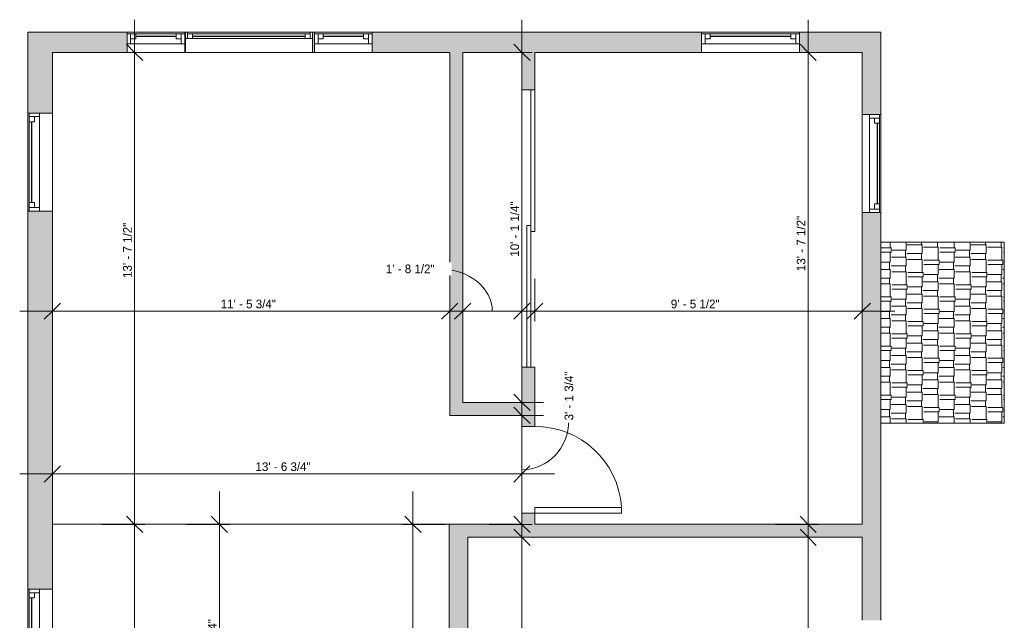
# Model space of a CAD drawing. Header units: inches. Extents: x -270 to 200, y -389 to 498.
# Tile 9 of 9: x -141 to 200, y 289 to 498. Entities that reach past the tile are written whole.
import ezdxf

# ---------------------------------------------------------------- set-up
doc = ezdxf.new("R2010")
doc.units = ezdxf.units.IN
doc.header["$MEASUREMENT"] = 0
for name, color, linetype, lineweight in [('A-ANNO-DIMS', 211, 'Continuous', 9), ('A-ANNO-DIMS-96', 211, 'Continuous', 9), ('A-DOOR', 31, 'Continuous', 9), ('A-FLOR', 192, 'Continuous', 9), ('A-GLAZ', 151, 'Continuous', 9), ('A-ROOF', 132, 'Continuous', 9), ('A-ROOF-PATT', 132, 'Continuous', 9), ('A-WALL', 90, 'Continuous', 9), ('A-WALL-PATT', 111, 'Continuous', 9)]:
    doc.layers.add(name, color=color, linetype=linetype, lineweight=lineweight)
doc.styles.add('Inter', font='txt', dxfattribs={"height": 3})
doc.dimstyles.new('Linear_-_1_32__Inter__Imperial__SMALL', dxfattribs={"dimscale": 12, "dimtxt": 3.974399, "dimasz": 0.46875, "dimexe": 0.944882, "dimexo": 0.629921, "dimgap": 0, "dimtad": 1, "dimrnd": 0.25, "dimzin": 1, "dimdsep": 46, "dimlunit": 4, "dimtxsty": 'Inter', "dimblk1": 'OBLIQUE', "dimblk2": 'OBLIQUE', "dimsah": 1, "dimcen": 0.09, "dimdle": 0.944882, "dimazin": 0, "dimtfac": 1, "dimtdec": 4, "dimtix": 1, "dimtmove": 0, "dimatfit": 3, "dimfxl": 1, "dimtvp": 1, "dimtfill": 1, "dimfrac": 2, "dimtolj": 1, "dimtzin": 0, "dimarcsym": 2})
doc.dimstyles.new('Linear_-_1_32__Inter__Imperial__SMALL_1', dxfattribs={"dimscale": 12, "dimtxt": 3.974399, "dimasz": 0.46875, "dimexe": 0.944882, "dimexo": 0.629921, "dimgap": 0, "dimtad": 1, "dimrnd": 0.25, "dimzin": 1, "dimdsep": 46, "dimlunit": 4, "dimtxsty": 'Inter', "dimblk1": 'OBLIQUE', "dimblk2": 'OBLIQUE', "dimsah": 1, "dimcen": 0.09, "dimdle": 0.944882, "dimazin": 0, "dimtfac": 1, "dimtdec": 4, "dimtix": 1, "dimtmove": 1, "dimatfit": 3, "dimfxl": 1, "dimtvp": 1, "dimtfill": 1, "dimfrac": 2, "dimtolj": 1, "dimtzin": 0, "dimarcsym": 2})
doc.dimstyles.new('Linear_-_1_32__Inter__Imperial__SMALL_2', dxfattribs={"dimscale": 12, "dimtxt": 3.974399, "dimasz": 0.46875, "dimexe": 0.944882, "dimexo": 0.629921, "dimgap": 0, "dimtad": 1, "dimrnd": 0.25, "dimzin": 1, "dimdsep": 46, "dimlunit": 4, "dimtxsty": 'Inter', "dimblk1": 'OBLIQUE', "dimblk2": 'OBLIQUE', "dimsah": 1, "dimcen": 0.09, "dimdle": 0.944882, "dimazin": 0, "dimtfac": 1, "dimtdec": 4, "dimtix": 1, "dimtmove": 2, "dimatfit": 3, "dimfxl": 1, "dimtvp": 1, "dimtfill": 1, "dimfrac": 2, "dimtolj": 1, "dimtzin": 0, "dimarcsym": 2})

# ---------------------------------------------------------------- blocks, each defined once
blk = doc.blocks.new('Planitar - Single Door_Flush Panel - 2_-6_ x 6_-8_-4191799-Unit 3236 Dimension Plan')
at = {"layer": 'A-DOOR', "lineweight": 18}
for p, q in [((12.99, 2.25), (12.99, 32.25)), ((15, 32.25), (12.99, 32.25)), ((15, 2.25), (15, 32.25)), ((15, 2.25), (12.99, 2.25))]:
    blk.add_line(p, q, dxfattribs=at)
at = {"layer": 'A-DOOR'}
blk.add_arc((14.77, 2.55), 29.77, 93.991, 180.5775, dxfattribs=at)
blk = doc.blocks.new('Planitar - Double Sliding Door_Flush Panel - 8_-0_ x 6_-8_-4326300-Unit 3236 Dimension Plan')
at = {"layer": 'A-DOOR', "lineweight": 18}
for p, q in [((1, 2.12), (-48, 2.12)), ((-48, 2.12), (-48, 0.75)), ((-48, 0.75), (1, 0.75)), ((48, 0.75), (-1, 0.75)), ((-1, 0.75), (-1, -0.63)), ((1, 0.75), (1, 2.12)), ((48, -0.63), (48, 0.75)), ((-1, -0.63), (48, -0.63))]:
    blk.add_line(p, q, dxfattribs=at)
blk = doc.blocks.new('Planitar-Double-Hung-Single - 2_10_ x 3_10_-4311464-Unit 3236 Dimension Plan')
at = {"layer": 'A-GLAZ', "lineweight": 18}
for p, q in [((-17, 3.25), (-17, -3.25)), ((-17, 2.75), (-14, 2.75)), ((-15.75, 2.75), (-15.75, -0.75)), ((-15.75, 1), (-14, 1)), ((-14, 2.75), (-14, 1)), ((-1.1875, 2.75), (1.1875, 2.75)), ((14, 2.75), (17, 2.75)), ((14, 2.75), (14, 1)), ((15.75, 1), (14, 1)), ((15.75, 2.75), (15.75, -0.75)), ((17, -3.25), (17, 3.25)), ((-17, -0.75), (-15.75, -0.75)), ((15.75, -0.75), (17, -0.75))]:
    blk.add_line(p, q, dxfattribs=at)
at = {"layer": 'A-GLAZ'}
for p, q in [((17, 3.25), (-17, 3.25)), ((-14, 2.75), (-1.1875, 2.75)), ((1.1875, 2.75), (14, 2.75)), ((-17, -3.25), (17, -3.25)), ((15.75, -0.75), (-15.75, -0.75))]:
    blk.add_line(p, q, dxfattribs=at)
at = {"layer": 'A-GLAZ', "lineweight": 25}
blk.add_line((-14, 1.875), (14, 1.875), dxfattribs=at)
blk = doc.blocks.new('Planitar-Double-Hung-Single - 2_10_ x 3_10_-4311467-Unit 3236 Dimension Plan')
at = {"layer": 'A-GLAZ', "lineweight": 18}
for p, q in [((-17, 3.5), (-17, -3.5)), ((17, -3.5), (17, 3.5)), ((-17, 3), (-14, 3)), ((-15.75, 3), (-15.75, -0.5)), ((-15.75, 1.25), (-14, 1.25)), ((-14, 3), (-14, 1.25)), ((-1.1875, 3), (1.1875, 3)), ((14, 3), (17, 3)), ((14, 3), (14, 1.25)), ((15.75, 1.25), (14, 1.25)), ((15.75, 3), (15.75, -0.5)), ((-17, -0.5), (-15.75, -0.5)), ((15.75, -0.5), (17, -0.5))]:
    blk.add_line(p, q, dxfattribs=at)
at = {"layer": 'A-GLAZ'}
for p, q in [((17, 3.5), (-17, 3.5)), ((-14, 3), (-1.1875, 3)), ((1.1875, 3), (14, 3)), ((15.75, -0.5), (-15.75, -0.5)), ((-17, -3.5), (17, -3.5))]:
    blk.add_line(p, q, dxfattribs=at)
at = {"layer": 'A-GLAZ', "lineweight": 25}
blk.add_line((-14, 2.125), (14, 2.125), dxfattribs=at)
blk = doc.blocks.new('Planitar-Fixed - 3_8_ x 4_-4192835-Unit 3236 Dimension Plan')
at = {"layer": 'A-GLAZ', "lineweight": 18}
for p, q in [((-22, 4.01), (-21.25, 4.01)), ((-21.25, 4.01), (-22, 4.01)), ((-21.25, 4.01), (-21.25, 1.78)), ((-21.25, 1.78), (-21.25, 4.01)), ((-21.25, 3.51), (-19.52, 3.51)), ((-19.52, 3.51), (-21.25, 3.51)), ((-21.25, 3.51), (-21.25, 1.78)), ((-19.52, 3.51), (-19.52, 1.78)), ((-19.52, 1.78), (-19.52, 3.51)), ((19.52, 3.51), (19.52, 1.78)), ((21.25, 3.51), (19.52, 3.51)), ((21.25, 3.51), (19.52, 3.51)), ((19.52, 3.51), (19.52, 1.78)), ((21.25, 4.01), (21.25, 1.78)), ((21.96, 4.01), (21.25, 4.01)), ((22, 4.01), (21.25, 4.01)), ((21.25, 4.01), (21.25, 1.78)), ((21.25, 1.78), (21.25, 3.51)), ((-21.25, 1.78), (-19.52, 1.78)), ((19.52, 1.78), (21.25, 1.78)), ((-22, -2.99), (-20.74, -2.99)), ((22, -2.99), (20.74, -2.99))]:
    blk.add_line(p, q, dxfattribs=at)
at = {"layer": 'A-GLAZ'}
for p, q in [((-21.25, 4.01), (21.25, 4.01)), ((-19.52, 3.51), (19.52, 3.51)), ((22, 1.78), (-22, 1.78)), ((-22, 1.78), (-22, -2.99)), ((22, -2.99), (22, 1.78)), ((-22, -2.99), (22, -2.99))]:
    blk.add_line(p, q, dxfattribs=at)
at = {"layer": 'A-GLAZ', "lineweight": 25}
blk.add_line((-19.52, 2.65), (19.52, 2.65), dxfattribs=at)
blk = doc.blocks.new('Planitar-Double-Hung-Single - 1_8_ x 4_-4192974-Unit 3236 Dimension Plan')
at = {"layer": 'A-GLAZ', "lineweight": 18}
for p, q in [((-10, 3.5), (-10, -3.5)), ((10, -3.5), (10, 3.5)), ((-10, 3), (-7, 3)), ((-8.75, 3), (-8.75, -0.5)), ((-8.75, 1.25), (-7, 1.25)), ((-7, 3), (-7, 1.25)), ((-1.1875, 3), (1.1875, 3)), ((7, 3), (10, 3)), ((7, 3), (7, 1.25)), ((8.75, 1.25), (7, 1.25)), ((8.75, 3), (8.75, -0.5)), ((-10, -0.5), (-8.75, -0.5)), ((8.75, -0.5), (10, -0.5))]:
    blk.add_line(p, q, dxfattribs=at)
at = {"layer": 'A-GLAZ'}
for p, q in [((10, 3.5), (-10, 3.5)), ((-7, 3), (-1.1875, 3)), ((1.1875, 3), (7, 3)), ((8.75, -0.5), (-8.75, -0.5)), ((-10, -3.5), (10, -3.5))]:
    blk.add_line(p, q, dxfattribs=at)
at = {"layer": 'A-GLAZ', "lineweight": 25}
blk.add_line((-7, 2.125), (7, 2.125), dxfattribs=at)
blk = doc.blocks.new('Planitar-Double-Hung-Single - 2_10_ x 4_-4193086-Unit 3236 Dimension Plan')
at = {"layer": 'A-GLAZ', "lineweight": 18}
for p, q in [((-17, 4.25), (-17, -4.25)), ((-17, 3.75), (-14, 3.75)), ((-15.75, 3.75), (-15.75, 0.25)), ((-14, 3.75), (-14, 2)), ((-1.1875, 3.75), (1.1875, 3.75)), ((14, 3.75), (17, 3.75)), ((14, 3.75), (14, 2)), ((15.75, 3.75), (15.75, 0.25)), ((17, -4.25), (17, 4.25)), ((-17, 0.25), (-15.75, 0.25)), ((-15.75, 2), (-14, 2)), ((15.75, 2), (14, 2)), ((15.75, 0.25), (17, 0.25))]:
    blk.add_line(p, q, dxfattribs=at)
at = {"layer": 'A-GLAZ'}
for p, q in [((17, 4.25), (-17, 4.25)), ((-14, 3.75), (-1.1875, 3.75)), ((1.1875, 3.75), (14, 3.75)), ((15.75, 0.25), (-15.75, 0.25)), ((-17, -4.25), (17, -4.25))]:
    blk.add_line(p, q, dxfattribs=at)
at = {"layer": 'A-GLAZ', "lineweight": 25}
blk.add_line((-14, 2.875), (14, 2.875), dxfattribs=at)
blk = doc.blocks.new('Planitar-Double-Hung-Single - 2_10_ x 3_-4193130-Unit 3236 Dimension Plan')
at = {"layer": 'A-GLAZ', "lineweight": 18}
for p, q in [((-17, 4.25), (-17, -4.25)), ((-17, 3.75), (-14, 3.75)), ((-15.75, 3.75), (-15.75, 0.25)), ((-14, 3.75), (-14, 2)), ((-1.1875, 3.75), (1.1875, 3.75)), ((14, 3.75), (17, 3.75)), ((14, 3.75), (14, 2)), ((15.75, 3.75), (15.75, 0.25)), ((17, -4.25), (17, 4.25)), ((-17, 0.25), (-15.75, 0.25)), ((-15.75, 2), (-14, 2)), ((15.75, 2), (14, 2)), ((15.75, 0.25), (17, 0.25))]:
    blk.add_line(p, q, dxfattribs=at)
at = {"layer": 'A-GLAZ'}
for p, q in [((17, 4.25), (-17, 4.25)), ((-14, 3.75), (-1.1875, 3.75)), ((1.1875, 3.75), (14, 3.75)), ((15.75, 0.25), (-15.75, 0.25)), ((-17, -4.25), (17, -4.25))]:
    blk.add_line(p, q, dxfattribs=at)
at = {"layer": 'A-GLAZ', "lineweight": 25}
blk.add_line((-14, 2.875), (14, 2.875), dxfattribs=at)
blk = doc.blocks.new('DIMBLOCK1-Unit 3236 Dimension Plan')
at = {"layer": 'A-ANNO-DIMS-96'}
for p, q in [((-129.98, 393), (-129.98, 407.92)), ((7.77, 393), (7.77, 407.92)), ((-141.32, 396.58), (19.11, 396.58)), ((-129.98, 396.58), (-129.98, 393)), ((7.77, 396.58), (7.77, 393))]:
    blk.add_line(p, q, dxfattribs=at)
at = {"layer": 'A-ANNO-DIMS-96', "lineweight": 35}
for p, q in [((-129.98, 396.58), (-127.17, 399.39)), ((7.77, 396.58), (10.58, 399.39)), ((-129.98, 396.58), (-132.79, 393.77)), ((7.77, 396.58), (4.96, 393.77))]:
    blk.add_line(p, q, dxfattribs=at)
at = {"layer": 'A-ANNO-DIMS-96', "color": 0, "insert": (-71.63, 400.57), "char_height": 3, "width": 25.2772, "attachment_point": 1, "line_spacing_factor": 0.9936, "style": 'Inter', "bg_fill": 3, "box_fill_scale": 1.25, "bg_fill_color": 256, "bg_fill_true_color": 13158600, "bg_fill_transparency": 0}
blk.add_mtext('11\' - 5 3/4"', dxfattribs=at)
blk = doc.blocks.new('_Oblique')
at = {"color": 0, "linetype": 'ByBlock', "lineweight": -2}
blk.add_line((-0.5, -0.5), (0.5, 0.5), dxfattribs=at)
blk = doc.blocks.new('DIMBLOCK2-Unit 3236 Dimension Plan')
at = {"layer": 'A-ANNO-DIMS-96'}
for p, q in [((12.27, 393), (12.27, 407.92)), ((32.77, 393), (32.77, 407.92)), ((0.93, 396.58), (44.11, 396.58)), ((12.27, 396.58), (12.27, 393)), ((32.77, 396.58), (32.77, 393))]:
    blk.add_line(p, q, dxfattribs=at)
at = {"layer": 'A-ANNO-DIMS-96', "lineweight": 35}
for p, q in [((12.27, 396.58), (15.08, 399.39)), ((32.77, 396.58), (35.58, 399.39)), ((12.27, 396.58), (9.46, 393.77)), ((32.77, 396.58), (29.96, 393.77))]:
    blk.add_line(p, q, dxfattribs=at)
at = {"layer": 'A-ANNO-DIMS-96'}
blk.add_ellipse((4.04, 396.58), major_axis=(18.48, 0), ratio=0.792908, start_param=0, end_param=1.570796, dxfattribs=at)
at = {"layer": 'A-ANNO-DIMS-96', "color": 0, "insert": (-14.39, 412.74), "char_height": 3, "width": 22.1175, "attachment_point": 1, "line_spacing_factor": 0.9936, "style": 'Inter', "bg_fill": 3, "box_fill_scale": 1.25, "bg_fill_color": 256, "bg_fill_true_color": 13158600, "bg_fill_transparency": 0}
blk.add_mtext('1\' - 8 1/2"', dxfattribs=at)
blk = doc.blocks.new('DIMBLOCK3-Unit 3236 Dimension Plan')
at = {"layer": 'A-ANNO-DIMS-96'}
for p, q in [((37.27, 393), (37.27, 407.92)), ((150.77, 393), (150.77, 407.92)), ((25.93, 396.58), (162.11, 396.58)), ((37.27, 396.58), (37.27, 393)), ((150.77, 396.58), (150.77, 393))]:
    blk.add_line(p, q, dxfattribs=at)
at = {"layer": 'A-ANNO-DIMS-96', "lineweight": 35}
for p, q in [((37.27, 396.58), (40.08, 399.39)), ((150.77, 396.58), (153.58, 399.39)), ((37.27, 396.58), (34.46, 393.77)), ((150.77, 396.58), (147.96, 393.77))]:
    blk.add_line(p, q, dxfattribs=at)
at = {"layer": 'A-ANNO-DIMS-96', "color": 0, "insert": (84.41, 400.57), "char_height": 3, "width": 23.0714, "attachment_point": 1, "line_spacing_factor": 0.9936, "style": 'Inter', "bg_fill": 3, "box_fill_scale": 1.25, "bg_fill_color": 256, "bg_fill_true_color": 13158600, "bg_fill_transparency": 0}
blk.add_mtext('9\' - 5 1/2"', dxfattribs=at)
blk = doc.blocks.new('DIMBLOCK4-Unit 3236 Dimension Plan')
at = {"layer": 'A-ANNO-DIMS-96'}
for p, q in [((-129.98, 336.62), (-129.98, 351.54)), ((32.77, 336.62), (32.77, 351.54)), ((-141.32, 340.21), (44.11, 340.21)), ((-129.98, 340.21), (-129.98, 336.62)), ((32.77, 340.21), (32.77, 336.62))]:
    blk.add_line(p, q, dxfattribs=at)
at = {"layer": 'A-ANNO-DIMS-96', "lineweight": 35}
for p, q in [((-129.98, 340.21), (-127.17, 343.02)), ((32.77, 340.21), (35.58, 343.02)), ((-129.98, 340.21), (-132.79, 337.39)), ((32.77, 340.21), (29.96, 337.39))]:
    blk.add_line(p, q, dxfattribs=at)
at = {"layer": 'A-ANNO-DIMS-96', "color": 0, "insert": (-59.58, 344.2), "char_height": 3, "width": 26.3503, "attachment_point": 1, "line_spacing_factor": 0.9936, "style": 'Inter', "bg_fill": 3, "box_fill_scale": 1.25, "bg_fill_color": 256, "bg_fill_true_color": 13158600, "bg_fill_transparency": 0}
blk.add_mtext('13\' - 6 3/4"', dxfattribs=at)
blk = doc.blocks.new('DIMBLOCK38-Unit 3236 Dimension Plan')
at = {"layer": 'A-ANNO-DIMS-96'}
for p, q in [((-101.46, 311.39), (-101.46, 497.56)), ((-97.88, 486.22), (-112.8, 486.22)), ((-101.46, 486.22), (-97.88, 486.22)), ((-97.88, 322.72), (-112.8, 322.72)), ((-101.46, 322.72), (-97.88, 322.72))]:
    blk.add_line(p, q, dxfattribs=at)
at = {"layer": 'A-ANNO-DIMS-96', "lineweight": 35}
for p, q in [((-101.46, 486.22), (-104.27, 489.04)), ((-101.46, 486.22), (-98.65, 483.41)), ((-101.46, 322.72), (-104.27, 325.54)), ((-101.46, 322.72), (-98.65, 319.91))]:
    blk.add_line(p, q, dxfattribs=at)
at = {"layer": 'A-ANNO-DIMS-96', "color": 0, "insert": (-105.45, 408.08), "char_height": 3, "width": 24.9195, "attachment_point": 1, "rotation": 90, "line_spacing_factor": 0.9936, "style": 'Inter', "bg_fill": 3, "box_fill_scale": 1.25, "bg_fill_color": 256, "bg_fill_true_color": 13158600, "bg_fill_transparency": 0}
blk.add_mtext('13\' - 7 1/2"', dxfattribs=at)
blk = doc.blocks.new('DIMBLOCK39-Unit 3236 Dimension Plan')
at = {"layer": 'A-ANNO-DIMS-96'}
for p, q in [((-101.46, 135.39), (-101.46, 334.06)), ((-97.88, 322.72), (-112.8, 322.72)), ((-101.46, 322.72), (-97.88, 322.72)), ((-97.88, 146.72), (-112.8, 146.72)), ((-101.46, 146.72), (-97.88, 146.72))]:
    blk.add_line(p, q, dxfattribs=at)
at = {"layer": 'A-ANNO-DIMS-96', "lineweight": 35}
for p, q in [((-101.46, 322.72), (-104.27, 325.54)), ((-101.46, 322.72), (-98.65, 319.91)), ((-101.46, 146.72), (-104.27, 149.54)), ((-101.46, 146.72), (-98.65, 143.91))]:
    blk.add_line(p, q, dxfattribs=at)
at = {"layer": 'A-ANNO-DIMS-96', "color": 0, "insert": (-105.45, 253.08), "char_height": 3, "width": 17.1098, "attachment_point": 1, "rotation": 90, "line_spacing_factor": 0.9936, "style": 'Inter', "bg_fill": 3, "box_fill_scale": 1.25, "bg_fill_color": 256, "bg_fill_true_color": 13158600, "bg_fill_transparency": 0}
blk.add_mtext('14\' - 8"', dxfattribs=at)
blk = doc.blocks.new('DIMBLOCK45-Unit 3236 Dimension Plan')
at = {"layer": 'A-ANNO-DIMS-96'}
for p, q in [((-5, 334.06), (-5, 212.64)), ((-8.58, 322.72), (6.34, 322.72)), ((-5, 322.72), (-8.58, 322.72)), ((-6.04, 223.97), (6.34, 223.97)), ((-5, 223.97), (-6.04, 223.97))]:
    blk.add_line(p, q, dxfattribs=at)
at = {"layer": 'A-ANNO-DIMS-96', "lineweight": 35}
for p, q in [((-5, 322.72), (-7.81, 325.54)), ((-5, 322.72), (-2.19, 319.91)), ((-5, 223.97), (-7.81, 226.79)), ((-5, 223.97), (-2.19, 221.16))]:
    blk.add_line(p, q, dxfattribs=at)
at = {"layer": 'A-ANNO-DIMS-96', "color": 0, "insert": (-8.99, 263.21), "char_height": 3, "width": 24.3233, "attachment_point": 1, "rotation": 90, "line_spacing_factor": 0.9936, "style": 'Inter', "bg_fill": 3, "box_fill_scale": 1.25, "bg_fill_color": 256, "bg_fill_true_color": 13158600, "bg_fill_transparency": 0}
blk.add_mtext('8\' - 2 3/4"', dxfattribs=at)
blk = doc.blocks.new('DIMBLOCK48-Unit 3236 Dimension Plan')
at = {"layer": 'A-ANNO-DIMS-96'}
for p, q in [((-72.08, 165.64), (-72.08, 334.06)), ((-68.5, 322.72), (-83.42, 322.72)), ((-72.08, 322.72), (-68.5, 322.72)), ((-68.5, 176.97), (-83.42, 176.97)), ((-72.08, 176.97), (-68.5, 176.97))]:
    blk.add_line(p, q, dxfattribs=at)
at = {"layer": 'A-ANNO-DIMS-96', "lineweight": 35}
for p, q in [((-72.08, 322.72), (-74.89, 325.54)), ((-72.08, 322.72), (-69.27, 319.91)), ((-72.08, 176.97), (-74.89, 179.79)), ((-72.08, 176.97), (-69.27, 174.16))]:
    blk.add_line(p, q, dxfattribs=at)
at = {"layer": 'A-ANNO-DIMS-96', "color": 0, "insert": (-76.08, 270.71), "char_height": 3, "width": 25.3368, "attachment_point": 1, "rotation": 90, "line_spacing_factor": 0.9936, "style": 'Inter', "bg_fill": 3, "box_fill_scale": 1.25, "bg_fill_color": 256, "bg_fill_true_color": 13158600, "bg_fill_transparency": 0}
blk.add_mtext('12\' - 1 3/4"', dxfattribs=at)
blk = doc.blocks.new('DIMBLOCK60-Unit 3236 Dimension Plan')
at = {"layer": 'A-ANNO-DIMS-96'}
for p, q in [((132.04, 311.39), (132.04, 497.56)), ((135.62, 486.22), (120.7, 486.22)), ((132.04, 486.22), (135.62, 486.22)), ((135.62, 322.72), (120.7, 322.72)), ((132.04, 322.72), (135.62, 322.72))]:
    blk.add_line(p, q, dxfattribs=at)
at = {"layer": 'A-ANNO-DIMS-96', "lineweight": 35}
for p, q in [((132.04, 486.22), (129.23, 489.04)), ((132.04, 486.22), (134.85, 483.41)), ((132.04, 322.72), (129.23, 325.54)), ((132.04, 322.72), (134.85, 319.91))]:
    blk.add_line(p, q, dxfattribs=at)
at = {"layer": 'A-ANNO-DIMS-96', "color": 0, "insert": (128.05, 410.46), "char_height": 3, "width": 24.9195, "attachment_point": 1, "rotation": 90, "line_spacing_factor": 0.9936, "style": 'Inter', "bg_fill": 3, "box_fill_scale": 1.25, "bg_fill_color": 256, "bg_fill_true_color": 13158600, "bg_fill_transparency": 0}
blk.add_mtext('13\' - 7 1/2"', dxfattribs=at)
blk = doc.blocks.new('DIMBLOCK61-Unit 3236 Dimension Plan')
at = {"layer": 'A-ANNO-DIMS-96'}
for p, q in [((32.79, 353.64), (32.79, 497.56)), ((36.38, 486.22), (21.46, 486.22)), ((32.79, 486.22), (36.38, 486.22)), ((40.33, 364.97), (21.46, 364.97)), ((32.79, 364.97), (40.33, 364.97))]:
    blk.add_line(p, q, dxfattribs=at)
at = {"layer": 'A-ANNO-DIMS-96', "lineweight": 35}
for p, q in [((32.79, 486.22), (29.98, 489.04)), ((32.79, 486.22), (35.61, 483.41)), ((32.79, 364.97), (29.98, 367.79)), ((32.79, 364.97), (35.61, 362.16))]:
    blk.add_line(p, q, dxfattribs=at)
at = {"layer": 'A-ANNO-DIMS-96', "color": 0, "insert": (28.8, 415.44), "char_height": 3, "width": 24.3829, "attachment_point": 1, "rotation": 90, "line_spacing_factor": 0.9936, "style": 'Inter', "bg_fill": 3, "box_fill_scale": 1.25, "bg_fill_color": 256, "bg_fill_true_color": 13158600, "bg_fill_transparency": 0}
blk.add_mtext('10\' - 1 1/4"', dxfattribs=at)
blk = doc.blocks.new('DIMBLOCK62-Unit 3236 Dimension Plan')
at = {"layer": 'A-ANNO-DIMS-96'}
for p, q in [((32.79, 311.39), (32.79, 371.81)), ((40.33, 360.47), (21.46, 360.47)), ((32.79, 360.47), (40.33, 360.47)), ((36.38, 322.72), (21.46, 322.72)), ((32.79, 322.72), (36.38, 322.72))]:
    blk.add_line(p, q, dxfattribs=at)
at = {"layer": 'A-ANNO-DIMS-96', "lineweight": 35}
for p, q in [((32.79, 360.47), (29.98, 363.29)), ((32.79, 360.47), (35.61, 357.66)), ((32.79, 322.72), (29.98, 325.54)), ((32.79, 322.72), (35.61, 319.91))]:
    blk.add_line(p, q, dxfattribs=at)
at = {"layer": 'A-ANNO-DIMS-96'}
blk.add_ellipse((32.79, 358.73), major_axis=(0, 17.13), ratio=0.951054, start_param=3.141593, end_param=4.712389, dxfattribs=at)
at = {"layer": 'A-ANNO-DIMS-96', "color": 0, "insert": (47.58, 358.73), "char_height": 3, "width": 23.3099, "attachment_point": 1, "rotation": 90, "line_spacing_factor": 0.9936, "style": 'Inter', "bg_fill": 3, "box_fill_scale": 1.25, "bg_fill_color": 256, "bg_fill_true_color": 13158600, "bg_fill_transparency": 0}
blk.add_mtext('3\' - 1 3/4"', dxfattribs=at)
blk = doc.blocks.new('DIMBLOCK63-Unit 3236 Dimension Plan')
at = {"layer": 'A-ANNO-DIMS-96'}
for p, q in [((32.79, 199.89), (32.79, 329.56)), ((36.38, 318.22), (21.46, 318.22)), ((32.79, 318.22), (36.38, 318.22)), ((25.08, 211.22), (44.13, 211.22)), ((32.79, 211.22), (25.08, 211.22))]:
    blk.add_line(p, q, dxfattribs=at)
at = {"layer": 'A-ANNO-DIMS-96', "lineweight": 35}
for p, q in [((32.79, 318.22), (29.98, 321.04)), ((32.79, 318.22), (35.61, 315.41)), ((32.79, 211.22), (29.98, 214.04)), ((32.79, 211.22), (35.61, 208.41))]:
    blk.add_line(p, q, dxfattribs=at)
at = {"layer": 'A-ANNO-DIMS-96', "color": 0, "insert": (28.8, 258.09), "char_height": 3, "width": 15.9175, "attachment_point": 1, "rotation": 90, "line_spacing_factor": 0.9936, "style": 'Inter', "bg_fill": 3, "box_fill_scale": 1.25, "bg_fill_color": 256, "bg_fill_true_color": 13158600, "bg_fill_transparency": 0}
blk.add_mtext('8\' - 11"', dxfattribs=at)
blk = doc.blocks.new('DIMBLOCK66-Unit 3236 Dimension Plan')
at = {"layer": 'A-ANNO-DIMS-96'}
for p, q in [((132.04, 144.64), (132.04, 329.56)), ((135.62, 318.22), (120.7, 318.22)), ((132.04, 318.22), (135.62, 318.22)), ((135.62, 155.97), (120.7, 155.97)), ((132.04, 155.97), (135.62, 155.97))]:
    blk.add_line(p, q, dxfattribs=at)
at = {"layer": 'A-ANNO-DIMS-96', "lineweight": 35}
for p, q in [((132.04, 318.22), (129.23, 321.04)), ((132.04, 318.22), (134.85, 315.41)), ((132.04, 155.97), (129.23, 158.79)), ((132.04, 155.97), (134.85, 153.16))]:
    blk.add_line(p, q, dxfattribs=at)
at = {"layer": 'A-ANNO-DIMS-96', "color": 0, "insert": (128.05, 248.11), "char_height": 3, "width": 25.3368, "attachment_point": 1, "rotation": 90, "line_spacing_factor": 0.9936, "style": 'Inter', "bg_fill": 3, "box_fill_scale": 1.25, "bg_fill_color": 256, "bg_fill_true_color": 13158600, "bg_fill_transparency": 0}
blk.add_mtext('13\' - 6 1/4"', dxfattribs=at)

msp = doc.modelspace()

# ---------------------------------------------------------------- hatches: boundary and pattern name
at = {"layer": 'A-ROOF-PATT'}
h = msp.add_hatch(dxfattribs=at)
h.set_pattern_fill('FP_1', color=256, style=0, pattern_type=2)
h.set_pattern_definition([(90, (27.77, 0), (-5.53, 12.75), [3, -2.5, 3.5, -1.5, -6.5]), (90, (27.77, 0), (-5.53, 12.75), [-10.5, 4.5, -2]), (90, (27.539, 3), (-5.53, 12.75), [2.5, -9.5, 2, -3]), (90, (28.115, 9), (-5.53, 12.75), [1.5, -15.5]), (180, (27.77, 0), (-5.53, -4.25), [5.299, -16.82]), (180, (27.77, 3), (-5.53, -4.25), [5.184, -16.935]), (180, (27.77, 5.5), (-5.53, -4.25), [4.839, -17.281]), (180, (28.115, 9), (-5.53, -4.25), [5.299, -16.82]), (180, (28.115, 10.5), (-5.53, -4.25), [5.299, -16.82]), (180, (27.77, 15), (-5.53, -4.25), [5.069, -17.05])])
h.paths.add_polyline_path([(200.022, 357.725), (200.022, 420.475), (157.272, 420.475), (157.272, 357.725)], flags=0)
at = {"layer": 'A-WALL-PATT'}
h = msp.add_hatch(color=9, dxfattribs=at)
h.paths.add_polyline_path([(95.022, 486.225), (95.022, 493.225), (-19.103, 493.225), (-19.103, 486.225), (37.272, 486.225)], flags=0)
h.paths.add_polyline_path([(157.272, 486.225), (157.272, 493.225), (129.022, 493.225), (129.022, 486.225), (150.772, 486.225)], flags=0)
h.paths.add_polyline_path([(-138.478, 486.225), (-104.103, 486.225), (-104.103, 493.225), (-138.478, 493.225)], flags=0)
h.paths.add_polyline_path([(-39.853, 486.225), (-39.103, 486.225), (-39.103, 493.225), (-39.853, 493.225), (-39.853, 490.992)], flags=0)
h.paths.add_polyline_path([(-83.853, 486.225), (-83.853, 493.225), (-84.103, 493.225), (-84.103, 486.225)], flags=0)
h = msp.add_hatch(color=9, dxfattribs=at)
h.paths.add_polyline_path([(-129.978, -30.775), (-129.978, 3.225), (-138.478, 3.225), (-138.478, -30.775)], flags=0)
h.paths.add_polyline_path([(-129.978, 33.225), (-129.978, 61.725), (-138.478, 61.725), (-138.478, 33.225)], flags=0)
h.paths.add_polyline_path([(-129.978, 91.725), (-129.978, 153.475), (-138.478, 153.475), (-138.478, 91.725)], flags=0)
h.paths.add_polyline_path([(-138.478, 187.475), (-129.978, 187.475), (-129.978, 266.225), (-138.478, 266.225)], flags=0)
h.paths.add_polyline_path([(-138.478, 300.225), (-129.978, 300.225), (-129.978, 431.225), (-138.478, 431.225), (-138.478, 302.303)], flags=0)
h.paths.add_polyline_path([(-129.978, 465.225), (-129.978, 486.225), (-138.478, 486.225), (-138.478, 465.225)], flags=0)
for points in [[(7.772, 364.975), (12.272, 364.975), (12.272, 486.225), (7.772, 486.225)], [(32.772, 360.475), (32.772, 364.975), (7.772, 364.975), (7.772, 360.475)], [(7.522, 211.225), (14.022, 211.225), (14.022, 322.725), (7.522, 322.725), (7.522, 219.475)], [(150.772, 318.225), (150.772, 322.725), (14.022, 322.725), (14.022, 318.225), (135.337, 318.225)]]:
    msp.add_hatch(color=9, dxfattribs=at).paths.add_polyline_path(points, flags=0)
h = msp.add_hatch(color=9, dxfattribs=at)
h.paths.add_polyline_path([(32.772, 322.725), (37.272, 322.725), (37.272, 326.6), (32.772, 326.6)], flags=0)
h.paths.add_polyline_path([(37.272, 356.6), (37.272, 377.225), (32.772, 377.225), (32.772, 356.6)], flags=0)
h.paths.add_polyline_path([(32.772, 473.225), (37.272, 473.225), (37.272, 486.225), (32.772, 486.225)], flags=0)
h = msp.add_hatch(color=9, dxfattribs=at)
h.paths.add_polyline_path([(157.272, 94.725), (157.272, 196.225), (150.772, 196.225), (150.772, 94.725)], flags=0)
h.paths.add_polyline_path([(157.272, 230.225), (157.272, 255.475), (150.772, 255.475), (150.772, 230.225)], flags=0)
h.paths.add_polyline_path([(150.772, 289.475), (157.272, 289.475), (157.272, 430.725), (150.772, 430.725), (150.772, 302.303)], flags=0)
h.paths.add_polyline_path([(150.772, 464.725), (157.272, 464.725), (157.272, 486.225), (150.772, 486.225)], flags=0)

# ---------------------------------------------------------------- linework, layer by layer
at = {"layer": 'A-FLOR'}
msp.add_line((-129.978, 322.725), (7.522, 322.725), dxfattribs=at)
at = {"layer": 'A-ROOF'}
for p, q in [((157.272, 420.475), (200.022, 420.475)), ((200.022, 420.475), (200.022, 357.725)), ((200.022, 357.725), (157.272, 357.725))]:
    msp.add_line(p, q, dxfattribs=at)
at = {"layer": 'A-WALL'}
for p, q in [((-104.103, 493.225), (-138.478, 493.225)), ((-138.478, 493.225), (-138.478, 465.225)), ((-83.853, 493.225), (-84.103, 493.225)), ((-83.853, 490.992), (-83.853, 493.225)), ((-39.103, 493.225), (-39.853, 493.225)), ((-39.853, 493.225), (-39.853, 490.992)), ((95.022, 493.225), (-19.103, 493.225)), ((157.272, 493.225), (129.022, 493.225)), ((157.272, 464.725), (157.272, 493.225)), ((-129.978, 486.225), (-104.103, 486.225)), ((-129.978, 465.225), (-129.978, 486.225)), ((-84.103, 486.225), (-83.853, 486.225)), ((-39.853, 486.225), (-39.103, 486.225)), ((-19.103, 486.225), (7.772, 486.225)), ((7.772, 486.225), (7.772, 360.475)), ((12.272, 486.225), (32.772, 486.225)), ((12.272, 364.975), (12.272, 486.225)), ((32.772, 486.225), (32.772, 473.225)), ((37.272, 486.225), (95.022, 486.225)), ((37.272, 473.225), (37.272, 486.225)), ((129.022, 486.225), (150.772, 486.225)), ((150.772, 486.225), (150.772, 464.725)), ((32.772, 473.225), (35.894, 473.225)), ((-138.478, 431.225), (-138.478, 300.225)), ((-129.978, 300.225), (-129.978, 431.225)), ((150.772, 430.725), (150.772, 322.725)), ((157.272, 289.475), (157.272, 430.725)), ((34.517, 377.225), (32.772, 377.225)), ((32.772, 377.225), (32.772, 364.975)), ((37.272, 377.225), (35.894, 377.225)), ((37.272, 356.6), (37.272, 377.225)), ((32.772, 364.975), (12.272, 364.975)), ((7.772, 360.475), (32.772, 360.475)), ((32.772, 360.475), (32.772, 356.6)), ((32.772, 356.6), (37.272, 356.6)), ((37.272, 326.6), (32.772, 326.6)), ((32.772, 326.6), (32.772, 322.725)), ((37.272, 322.725), (37.272, 326.6)), ((7.522, 322.725), (7.522, 223.975)), ((32.772, 322.725), (7.522, 322.725)), ((150.772, 322.725), (37.272, 322.725)), ((14.022, 211.225), (14.022, 318.225)), ((14.022, 318.225), (150.772, 318.225)), ((150.772, 318.225), (150.772, 289.475))]:
    msp.add_line(p, q, dxfattribs=at)

# ---------------------------------------------------------------- block references
at = {"layer": 'A-DOOR', "rotation": 269.9999999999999}
for name, p in [('Planitar - Double Sliding Door_Flush Panel - 8_-0_ x 6_-8_-4326300-Unit 3236 Dimension Plan', (35.147, 425.225)), ('Planitar - Single Door_Flush Panel - 2_-6_ x 6_-8_-4191799-Unit 3236 Dimension Plan', (35.022, 341.6))]:
    msp.add_blockref(name, p, dxfattribs=at)
at = {"layer": 'A-GLAZ'}
for name, p in [('Planitar-Double-Hung-Single - 1_8_ x 4_-4192974-Unit 3236 Dimension Plan', (-94.103, 489.725)), ('Planitar-Fixed - 3_8_ x 4_-4192835-Unit 3236 Dimension Plan', (-61.853, 489.213)), ('Planitar-Double-Hung-Single - 1_8_ x 4_-4192974-Unit 3236 Dimension Plan', (-29.103, 489.725)), ('Planitar-Double-Hung-Single - 2_10_ x 3_10_-4311467-Unit 3236 Dimension Plan', (112.022, 489.725))]:
    msp.add_blockref(name, p, dxfattribs=at)
for name, p, rotation in [('Planitar-Double-Hung-Single - 2_10_ x 4_-4193086-Unit 3236 Dimension Plan', (-134.228, 448.225), 89.99999999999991), ('Planitar-Double-Hung-Single - 2_10_ x 3_10_-4311464-Unit 3236 Dimension Plan', (154.022, 447.725), 269.9999999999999), ('Planitar-Double-Hung-Single - 2_10_ x 3_-4193130-Unit 3236 Dimension Plan', (-134.228, 283.225), 89.99999999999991)]:
    msp.add_blockref(name, p, dxfattribs=dict(at, rotation=rotation))

# ---------------------------------------------------------------- next in the draw order: dimensions: what is measured, and where the dimension line sits
at = {"layer": 'A-ANNO-DIMS'}
for base, p1, p2, override, picture, middle in [((7.772, 396.579), (-129.978, 400.557), (7.772, 400.557), {"dimpost": '<>', "dimfxl": 137.75}, 'DIMBLOCK1-Unit 3236 Dimension Plan', (-61.103, 398.375)), ((32.772, 340.206), (-129.978, 344.183), (32.772, 344.183), {"dimpost": '<>', "dimfxl": 162.75}, 'DIMBLOCK4-Unit 3236 Dimension Plan', (-48.603, 342.002))]:
    dim = msp.add_linear_dim(base=base, p1=p1, p2=p2, dimstyle='Linear_-_1_32__Inter__Imperial__SMALL', override=override, dxfattribs=at)
    dim.commit()
    dim.dimension.update_dxf_attribs({"geometry": picture, "text_midpoint": middle})
dim = msp.add_linear_dim(base=(-72.082, 322.725), p1=(-76.059, 176.975), p2=(-76.059, 322.725), angle=90, dimstyle='Linear_-_1_32__Inter__Imperial__SMALL_2', override={"dimpost": '<>', "dimfxl": 145.75}, dxfattribs=at)
dim.commit()
dim.dimension.update_dxf_attribs({"geometry": 'DIMBLOCK48-Unit 3236 Dimension Plan', "text_midpoint": (-74.075, 283.383), "dimtype": 160, "text_rotation": 90})
dim = msp.add_linear_dim(base=(-5.001, 223.975), p1=(-1.023, 322.725), p2=(1.522, 223.975), angle=90, dimstyle='Linear_-_1_32__Inter__Imperial__SMALL', override={"dimpost": '<>', "dimfxl": 98.782805}, dxfattribs=at)
dim.commit()
dim.dimension.update_dxf_attribs({"geometry": 'DIMBLOCK45-Unit 3236 Dimension Plan', "text_midpoint": (-6.797, 273.35)})

# ---------------------------------------------------------------- next in the draw order: dimensions: what is measured, and where the dimension line sits
dim = msp.add_linear_dim(base=(-101.458, 486.225), p1=(-105.435, 322.725), p2=(-105.435, 486.225), angle=90, dimstyle='Linear_-_1_32__Inter__Imperial__SMALL_2', override={"dimpost": '<>', "dimfxl": 163.5}, dxfattribs=at)
dim.commit()
dim.dimension.update_dxf_attribs({"geometry": 'DIMBLOCK38-Unit 3236 Dimension Plan', "text_midpoint": (-103.451, 420.544), "dimtype": 160, "text_rotation": 90})
dim = msp.add_linear_dim(base=(32.772, 396.579), p1=(12.272, 400.557), p2=(32.772, 400.557), dimstyle='Linear_-_1_32__Inter__Imperial__SMALL_1', override={"dimpost": '<>', "dimfxl": 20.5}, dxfattribs=at)
dim.commit()
dim.dimension.update_dxf_attribs({"geometry": 'DIMBLOCK2-Unit 3236 Dimension Plan', "text_midpoint": (-3.332, 410.744), "dimtype": 160})

# ---------------------------------------------------------------- next in the draw order: dimensions: what is measured, and where the dimension line sits
dim = msp.add_linear_dim(base=(150.772, 396.579), p1=(37.272, 400.557), p2=(150.772, 400.557), dimstyle='Linear_-_1_32__Inter__Imperial__SMALL', override={"dimpost": '<>', "dimfxl": 113.5}, dxfattribs=at)
dim.commit()
dim.dimension.update_dxf_attribs({"geometry": 'DIMBLOCK3-Unit 3236 Dimension Plan', "text_midpoint": (94.022, 398.375)})
dim = msp.add_linear_dim(base=(-101.458, 322.725), p1=(-105.435, 146.725), p2=(-105.435, 322.725), angle=90, dimstyle='Linear_-_1_32__Inter__Imperial__SMALL_2', override={"dimpost": '<>', "dimfxl": 176}, dxfattribs=at)
dim.commit()
dim.dimension.update_dxf_attribs({"geometry": 'DIMBLOCK39-Unit 3236 Dimension Plan', "text_midpoint": (-103.451, 261.638), "dimtype": 160, "text_rotation": 90})

# ---------------------------------------------------------------- next in the draw order: dimensions: what is measured, and where the dimension line sits
dim = msp.add_linear_dim(base=(32.795, 486.225), p1=(32.772, 364.975), p2=(28.817, 486.225), angle=90, dimstyle='Linear_-_1_32__Inter__Imperial__SMALL', override={"dimpost": '<>', "dimfxl": 121.314495}, dxfattribs=at)
dim.commit()
dim.dimension.update_dxf_attribs({"geometry": 'DIMBLOCK61-Unit 3236 Dimension Plan', "text_midpoint": (30.999, 425.6)})
dim = msp.add_linear_dim(base=(132.039, 486.225), p1=(128.062, 322.725), p2=(128.062, 486.225), angle=90, dimstyle='Linear_-_1_32__Inter__Imperial__SMALL_2', override={"dimpost": '<>', "dimfxl": 163.5}, dxfattribs=at)
dim.commit()
dim.dimension.update_dxf_attribs({"geometry": 'DIMBLOCK60-Unit 3236 Dimension Plan', "text_midpoint": (130.045, 422.919), "dimtype": 160, "text_rotation": 90})

# ---------------------------------------------------------------- next in the draw order: dimensions: what is measured, and where the dimension line sits
for base, p1, p2, dimstyle, override, picture, middle in [((32.795, 360.475), (28.817, 322.725), (32.772, 360.475), 'Linear_-_1_32__Inter__Imperial__SMALL_1', {"dimpost": '<>', "dimfxl": 37.956642}, 'DIMBLOCK62-Unit 3236 Dimension Plan', (49.576, 370.384)), ((132.039, 318.225), (128.062, 155.975), (128.062, 318.225), 'Linear_-_1_32__Inter__Imperial__SMALL_2', {"dimpost": '<>', "dimfxl": 162.25}, 'DIMBLOCK66-Unit 3236 Dimension Plan', (130.045, 260.78))]:
    dim = msp.add_linear_dim(base=base, p1=p1, p2=p2, angle=90, dimstyle=dimstyle, override=override, dxfattribs=at)
    dim.commit()
    dim.dimension.update_dxf_attribs({"geometry": picture, "text_midpoint": middle, "dimtype": 160, "text_rotation": 90})

# ---------------------------------------------------------------- next in the draw order: dimensions: what is measured, and where the dimension line sits
dim = msp.add_linear_dim(base=(32.795, 318.225), p1=(17.522, 211.225), p2=(28.817, 318.225), angle=90, dimstyle='Linear_-_1_32__Inter__Imperial__SMALL', override={"dimpost": '<>', "dimfxl": 107.594474}, dxfattribs=at)
dim.commit()
dim.dimension.update_dxf_attribs({"geometry": 'DIMBLOCK63-Unit 3236 Dimension Plan', "text_midpoint": (31.254, 264.725)})

doc.saveas('drawing.dxf')
